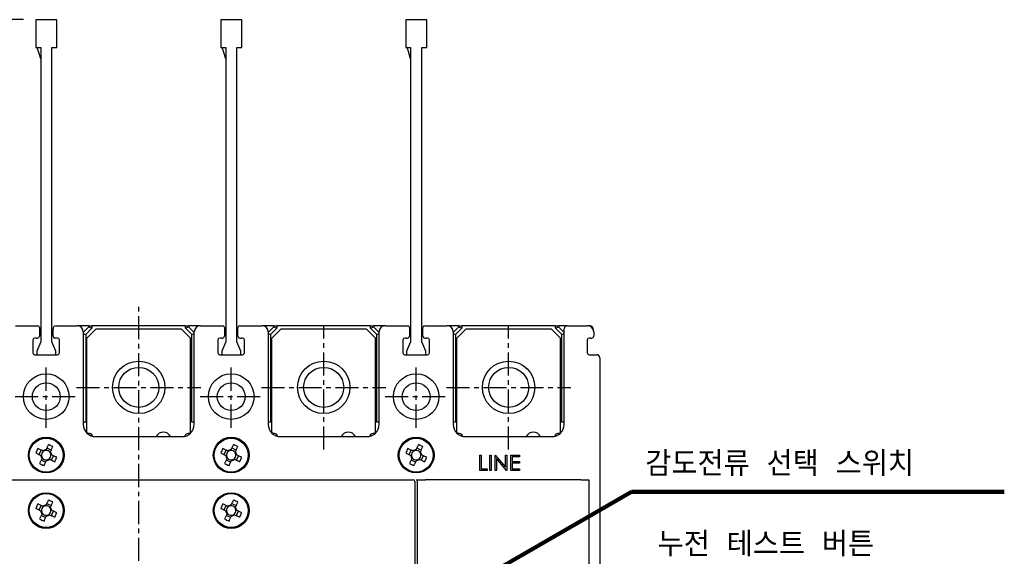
# Model space of a CAD drawing. Extents: x 2148 to 4002, y -907 to 1742.
# Tile 15 of 18: x 3023 to 3182, y 1525 to 1612. Entities that reach past the tile are written whole.
import ezdxf

# ---------------------------------------------------------------- set-up
doc = ezdxf.new("R2010")
doc.units = 0
doc.header["$LTSCALE"] = 3
doc.header["$MEASUREMENT"] = 0
doc.linetypes.add('CENTER', pattern=[2, 1.25, -0.25, 0.25, -0.25])
doc.layers.get('0').update_dxf_attribs({"linetype": 'CONTINUOUS'})
doc.layers.get('Defpoints').update_dxf_attribs({"linetype": 'CONTINUOUS'})
doc.layers.add('cen', color=1, linetype='CENTER')
doc.layers.add('di', color=3, linetype='CONTINUOUS')
doc.styles.add('KIM', font='ROMANS.shx', dxfattribs={"height": 5, "bigfont": 'GSG1.shx'})
doc.styles.get("Standard").update_dxf_attribs({"font": 'romans.shx', "height": 4, "bigfont": 'ghs.shx'})
doc.dimstyles.get("Standard").update_dxf_attribs({"dimtxt": 0.18, "dimasz": 0.18, "dimexe": 0.18, "dimexo": 0.0625, "dimgap": 0.09, "dimtad": 0, "dimtih": 1, "dimtoh": 1, "dimdec": 4, "dimzin": 0, "dimdsep": 46, "dimtxsty": 'Standard', "dimcen": 0.09, "dimadec": 0, "dimazin": 0, "dimtfac": 1, "dimtdec": 4, "dimtofl": 0, "dimtmove": 0, "dimatfit": 3, "dimfxl": 0, "dimtolj": 1, "dimtzin": 0, "dimarcsym": 0})
doc.dimstyles.new('STANDARD$0', dxfattribs={"dimtxt": 5, "dimasz": 5, "dimexe": 1, "dimexo": 2, "dimgap": 2, "dimtad": 1, "dimdec": 4, "dimzin": 12, "dimdsep": 46, "dimtxsty": 'KIM', "dimcen": -1, "dimdle": 0.1, "dimadec": 0, "dimazin": 0, "dimtfac": 1, "dimtdec": 4, "dimtmove": 0, "dimatfit": 3, "dimfxl": 0, "dimtolj": 1, "dimtzin": 0, "dimarcsym": 0})

# ---------------------------------------------------------------- blocks, each defined once
blk = doc.blocks.new('M3')
at = {"color": 4}
for p, q in [((1258.33, 221.58), (1258.67, 222.3)), ((1259.05, 222.12), (1258.95, 222.17)), ((1259.45, 222.35), (1259.41, 222.25)), ((1259.59, 222.64), (1260.31, 222.3)), ((1260.13, 221.92), (1260.17, 222.02)), ((1258.62, 221.45), (1258.72, 221.4)), ((1259.39, 220.33), (1258.67, 220.67)), ((1258.85, 221.05), (1258.8, 220.95)), ((1259.52, 220.62), (1259.57, 220.72)), ((1259.92, 220.85), (1260.02, 220.8)), ((1260.35, 221.52), (1260.25, 221.56)), ((1260.64, 221.38), (1260.3, 220.67))]:
    blk.add_line(p, q, dxfattribs=at)
at = {"color": 4, "flags": 128}
for points in [[(1258.95, 222.17), (1258.85, 222.22), (1258.74, 222.27), (1258.64, 222.32), (1258.54, 222.36), (1258.43, 222.41), (1258.33, 222.46), (1258.22, 222.51), (1258.12, 222.56)], [(1259.84, 223.18), (1259.79, 223.08), (1259.75, 222.98), (1259.7, 222.87), (1259.65, 222.77), (1259.6, 222.67), (1259.55, 222.56), (1259.5, 222.46), (1259.45, 222.35)], [(1260.17, 222.02), (1260.22, 222.12), (1260.27, 222.23), (1260.32, 222.33), (1260.37, 222.43), (1260.42, 222.54), (1260.46, 222.64), (1260.51, 222.75), (1260.56, 222.85)], [(1257.79, 221.84), (1257.89, 221.79), (1257.99, 221.74), (1258.1, 221.69), (1258.2, 221.65), (1258.31, 221.6), (1258.41, 221.55), (1258.52, 221.5), (1258.62, 221.45)], [(1258.8, 220.95), (1258.75, 220.85), (1258.7, 220.74), (1258.66, 220.64), (1258.61, 220.53), (1258.56, 220.43), (1258.51, 220.32), (1258.46, 220.22), (1258.41, 220.12)], [(1259.13, 219.78), (1259.18, 219.89), (1259.23, 219.99), (1259.28, 220.09), (1259.32, 220.2), (1259.37, 220.3), (1259.42, 220.41), (1259.47, 220.51), (1259.52, 220.62)], [(1260.02, 220.8), (1260.12, 220.75), (1260.23, 220.7), (1260.33, 220.65), (1260.44, 220.6), (1260.54, 220.55), (1260.65, 220.51), (1260.75, 220.46), (1260.85, 220.41)], [(1261.19, 221.13), (1261.08, 221.18), (1260.98, 221.22), (1260.88, 221.27), (1260.77, 221.32), (1260.67, 221.37), (1260.56, 221.42), (1260.46, 221.47), (1260.35, 221.52)]]:
    blk.add_lwpolyline(points, dxfattribs=at)
at = {"color": 4}
blk.add_circle((1259.49, 221.48), 2.75, dxfattribs=at)
for centre, radius, start, end in [((1271.82, 215.73), 15.31, 153.5189, 156.4838), ((1259.49, 221.48), 0.771, 124.1053, 185.8975), ((1259.49, 221.48), 0.867, 92.1643, 127.8385), ((1259.49, 221.48), 0.771, 95.8975, 124.1053), ((1259.49, 221.48), 0.771, 34.1053, 95.8975), ((1253.74, 209.15), 15.31, 63.5189, 66.4838), ((1259.49, 221.48), 0.867, 2.1643, 37.8385), ((1259.49, 221.48), 0.867, 182.1643, 217.8385), ((1259.49, 221.48), 0.771, 185.8975, 214.1053), ((1259.49, 221.48), 0.771, 214.1053, 275.8975), ((1259.49, 221.48), 0.867, 272.1643, 307.8385), ((1259.49, 221.48), 0.771, 275.8975, 304.1053), ((1259.49, 221.48), 0.771, 304.1053, 5.8975), ((1259.49, 221.48), 0.771, 5.8975, 34.1053), ((1247.15, 227.24), 15.31, 333.5189, 336.4838), ((1265.24, 233.82), 15.31, 243.519, 246.4838)]:
    blk.add_arc(centre, radius, start, end, dxfattribs=at)
blk = doc.blocks.new('12323')
for p, q in [((3740.7, 1408.13), (3738.5, 1408.13)), ((3738.5, 1408.13), (3738.5, 1404.73)), ((3743, 1408.13), (3738.5, 1408.13)), ((3743, 1407.33), (3743, 1408.13)), ((3790.8, 1407.33), (3743, 1407.33)), ((3792.3, 1407.98), (3790.8, 1407.33)), ((3792.9, 1407.98), (3792.3, 1407.98)), ((3792.9, 1404.88), (3792.9, 1407.98)), ((3743, 1405.53), (3790.8, 1405.53)), ((3743, 1405.53), (3790.8, 1405.53)), ((3743, 1404.73), (3743, 1405.53)), ((3744.85, 1405.53), (3743.65, 1405.18)), ((3790.8, 1405.53), (3792.3, 1404.88)), ((3738.5, 1404.73), (3740.7, 1404.73)), ((3738.5, 1404.73), (3743, 1404.73)), ((3743.65, 1405.18), (3743, 1404.98)), ((3792.3, 1404.88), (3792.9, 1404.88))]:
    blk.add_line(p, q)
blk = doc.blocks.new('*D181')
at = {"layer": 'Defpoints', "color": 0}
for p in [(3025.21, 1611.83), (2943.92, 1562.13), (2999.11, 1562.13)]:
    blk.add_point(p, dxfattribs=at)
at = {"layer": 'di'}
for p, q in [((3023.21, 1611.83), (2941.92, 1611.83)), ((2943.92, 1609.03), (2943.92, 1564.93)), ((2997.11, 1562.13), (2941.92, 1562.13))]:
    blk.add_line(p, q, dxfattribs=at)
for points in [[(2943.45, 1609.03), (2944.38, 1609.03), (2943.92, 1611.83)], [(2943.45, 1564.93), (2944.38, 1564.93), (2943.92, 1562.13)]]:
    blk.add_solid(points, dxfattribs=at)
at = {"layer": 'di', "insert": (2939.92, 1586.49), "char_height": 4, "attachment_point": 5, "rotation": 90}
blk.add_mtext('\\A1;48', dxfattribs=at)

msp = doc.modelspace()

# ---------------------------------------------------------------- linework, layer by layer
for p, q in [((3021.911, 1562.125), (3025.511, 1562.125)), ((3028.511, 1562.125), (3031.911, 1562.125)), ((3033.811, 1562.125), (3031.911, 1562.125)), ((3032.911, 1561.032), (3033.811, 1561.932)), ((3033.811, 1561.932), (3033.811, 1562.125)), ((3033.811, 1562.125), (3034.311, 1562.125)), ((3033.811, 1561.932), (3034.311, 1561.725)), ((3034.311, 1562.125), (3034.311, 1561.725)), ((3049.511, 1562.125), (3034.311, 1562.125)), ((3049.511, 1561.725), (3049.511, 1562.125)), ((3049.511, 1562.125), (3050.011, 1562.125)), ((3049.511, 1561.725), (3050.011, 1561.932)), ((3050.011, 1562.125), (3050.011, 1561.932)), ((3051.911, 1562.125), (3050.011, 1562.125)), ((3050.011, 1561.932), (3050.911, 1561.032)), ((3051.911, 1562.125), (3055.511, 1562.125)), ((3058.311, 1562.125), (3061.911, 1562.125)), ((3063.811, 1562.125), (3061.911, 1562.125)), ((3062.911, 1561.032), (3063.811, 1561.932)), ((3063.811, 1561.932), (3063.811, 1562.125)), ((3063.811, 1562.125), (3064.311, 1562.125)), ((3063.811, 1561.932), (3064.311, 1561.725)), ((3064.311, 1562.125), (3064.311, 1561.725)), ((3079.511, 1562.125), (3064.311, 1562.125)), ((3079.511, 1561.725), (3079.511, 1562.125)), ((3079.511, 1562.125), (3080.011, 1562.125)), ((3079.511, 1561.725), (3080.011, 1561.932)), ((3080.011, 1562.125), (3080.011, 1561.932)), ((3081.911, 1562.125), (3080.011, 1562.125)), ((3080.011, 1561.932), (3080.911, 1561.032)), ((3081.911, 1562.125), (3085.511, 1562.125)), ((3088.311, 1562.125), (3091.911, 1562.125)), ((3093.811, 1562.125), (3091.911, 1562.125)), ((3092.911, 1561.032), (3093.811, 1561.932)), ((3093.811, 1561.932), (3093.811, 1562.125)), ((3093.811, 1562.125), (3094.311, 1562.125)), ((3093.811, 1561.932), (3094.311, 1561.725)), ((3094.311, 1562.125), (3094.311, 1561.725)), ((3109.511, 1562.125), (3094.311, 1562.125)), ((3109.511, 1561.725), (3109.511, 1562.125)), ((3109.511, 1562.125), (3110.011, 1562.125)), ((3109.511, 1561.725), (3110.011, 1561.932)), ((3110.011, 1562.125), (3110.011, 1561.932)), ((3111.411, 1562.125), (3110.011, 1562.125)), ((3110.011, 1561.932), (3110.911, 1561.032)), ((3111.411, 1562.125), (3114.711, 1562.125)), ((3115.111, 1562.125), (3114.711, 1562.125)), ((3025.811, 1561.825), (3025.811, 1560.425)), ((3028.011, 1560.425), (3028.011, 1561.625)), ((3032.911, 1561.125), (3032.911, 1546.125)), ((3032.911, 1560.891), (3033.311, 1560.725)), ((3034.311, 1561.725), (3033.311, 1560.725)), ((3033.311, 1560.725), (3033.311, 1546.494)), ((3035.011, 1561.625), (3033.511, 1560.125)), ((3035.011, 1561.625), (3048.811, 1561.625)), ((3050.311, 1560.125), (3048.811, 1561.625)), ((3050.511, 1560.725), (3049.511, 1561.725)), ((3050.511, 1560.725), (3050.911, 1560.891)), ((3050.511, 1546.494), (3050.511, 1560.725)), ((3050.911, 1546.125), (3050.911, 1561.125)), ((3055.811, 1561.825), (3055.811, 1560.425)), ((3058.011, 1560.425), (3058.011, 1561.825)), ((3062.911, 1561.125), (3062.911, 1546.125)), ((3062.911, 1560.891), (3063.311, 1560.725)), ((3064.311, 1561.725), (3063.311, 1560.725)), ((3063.311, 1560.725), (3063.311, 1546.494)), ((3065.011, 1561.625), (3063.511, 1560.125)), ((3065.011, 1561.625), (3078.811, 1561.625)), ((3080.311, 1560.125), (3078.811, 1561.625)), ((3080.511, 1560.725), (3079.511, 1561.725)), ((3080.511, 1560.725), (3080.911, 1560.891)), ((3080.511, 1546.494), (3080.511, 1560.725)), ((3080.911, 1546.125), (3080.911, 1561.125)), ((3085.811, 1561.825), (3085.811, 1560.425)), ((3088.011, 1560.425), (3088.011, 1561.825)), ((3092.911, 1561.125), (3092.911, 1546.125)), ((3092.911, 1560.891), (3093.311, 1560.725)), ((3094.311, 1561.725), (3093.311, 1560.725)), ((3093.311, 1560.725), (3093.311, 1546.494)), ((3095.011, 1561.625), (3093.511, 1560.125)), ((3095.011, 1561.625), (3108.811, 1561.625)), ((3110.311, 1560.125), (3108.811, 1561.625)), ((3110.511, 1560.725), (3109.511, 1561.725)), ((3110.511, 1560.725), (3110.911, 1560.891)), ((3110.511, 1546.494), (3110.511, 1560.725)), ((3110.911, 1546.125), (3110.911, 1561.625)), ((3115.611, 1561.625), (3115.611, 1561.561)), ((3115.711, 1561.125), (3115.711, 1560.425)), ((3024.761, 1559.825), (3024.761, 1557.725)), ((3025.311, 1560.125), (3025.061, 1560.125)), ((3025.311, 1560.125), (3025.511, 1560.125)), ((3028.761, 1560.125), (3028.311, 1560.125)), ((3029.061, 1557.725), (3029.061, 1559.825)), ((3033.511, 1544.825), (3033.511, 1560.125)), ((3050.311, 1544.825), (3050.311, 1560.125)), ((3054.761, 1559.825), (3054.761, 1557.725)), ((3055.311, 1560.125), (3055.061, 1560.125)), ((3055.311, 1560.125), (3055.511, 1560.125)), ((3058.311, 1560.125), (3058.511, 1560.125)), ((3058.761, 1560.125), (3058.511, 1560.125)), ((3059.061, 1557.725), (3059.061, 1559.825)), ((3063.511, 1544.825), (3063.511, 1560.125)), ((3080.311, 1544.825), (3080.311, 1560.125)), ((3084.761, 1559.825), (3084.761, 1557.725)), ((3085.311, 1560.125), (3085.061, 1560.125)), ((3085.311, 1560.125), (3085.511, 1560.125)), ((3088.311, 1560.125), (3088.511, 1560.125)), ((3088.761, 1560.125), (3088.511, 1560.125)), ((3089.061, 1557.725), (3089.061, 1559.825)), ((3093.511, 1544.825), (3093.511, 1560.125)), ((3110.311, 1544.825), (3110.311, 1560.125)), ((3114.661, 1559.825), (3114.661, 1557.725)), ((3115.211, 1560.125), (3114.961, 1560.125)), ((3115.211, 1560.125), (3115.411, 1560.125)), ((3025.061, 1557.425), (3028.761, 1557.425)), ((3055.061, 1557.425), (3058.761, 1557.425)), ((3085.061, 1557.425), (3088.761, 1557.425)), ((3114.961, 1557.425), (3116.211, 1557.425)), ((3116.711, 1556.925), (3116.711, 1498.125)), ((3033.311, 1546.494), (3032.911, 1546.494)), ((3050.911, 1546.494), (3050.511, 1546.494)), ((3063.311, 1546.494), (3062.911, 1546.494)), ((3080.911, 1546.494), (3080.511, 1546.494)), ((3093.311, 1546.494), (3092.911, 1546.494)), ((3110.911, 1546.494), (3110.511, 1546.494)), ((3033.911, 1544.625), (3033.711, 1544.625)), ((3050.111, 1544.625), (3049.911, 1544.625)), ((3063.911, 1544.625), (3063.711, 1544.625)), ((3080.111, 1544.625), (3079.911, 1544.625)), ((3093.911, 1544.625), (3093.711, 1544.625)), ((3110.111, 1544.625), (3109.911, 1544.625)), ((3034.911, 1544.125), (3048.911, 1544.125)), ((3064.911, 1544.125), (3078.911, 1544.125)), ((3094.911, 1544.125), (3108.911, 1544.125)), ((3097.232, 1538.625), (3097.232, 1541.125)), ((3097.232, 1541.125), (3097.456, 1541.125)), ((3097.456, 1541.125), (3097.456, 1538.881)), ((3098.834, 1538.625), (3098.834, 1541.125)), ((3098.834, 1541.125), (3099.059, 1541.125)), ((3099.059, 1541.125), (3099.059, 1538.625)), ((3099.7, 1538.625), (3099.7, 1541.125)), ((3099.7, 1541.125), (3099.747, 1541.125)), ((3099.747, 1541.125), (3101.398, 1539.157)), ((3101.398, 1539.157), (3101.398, 1541.125)), ((3101.398, 1541.125), (3101.623, 1541.125)), ((3101.623, 1541.125), (3101.623, 1538.625)), ((3102.264, 1541.125), (3103.674, 1541.125)), ((3102.264, 1538.625), (3102.264, 1541.125)), ((3103.674, 1541.125), (3103.674, 1540.869)), ((3099.924, 1540.588), (3099.924, 1538.625)), ((3101.572, 1538.625), (3099.924, 1540.588)), ((3103.674, 1540.869), (3102.488, 1540.869)), ((3102.488, 1540.869), (3102.488, 1540.099)), ((3102.488, 1540.099), (3103.674, 1540.099)), ((3103.674, 1539.843), (3102.488, 1539.843)), ((3102.488, 1539.843), (3102.488, 1538.881)), ((3103.674, 1540.099), (3103.674, 1539.843)), ((3098.418, 1538.625), (3097.232, 1538.625)), ((3097.456, 1538.881), (3098.418, 1538.881)), ((3098.418, 1538.881), (3098.418, 1538.625)), ((3099.059, 1538.625), (3098.834, 1538.625)), ((3099.924, 1538.625), (3099.7, 1538.625)), ((3101.623, 1538.625), (3101.572, 1538.625)), ((3103.674, 1538.625), (3102.264, 1538.625)), ((3102.488, 1538.881), (3103.674, 1538.881)), ((3103.674, 1538.881), (3103.674, 1538.625)), ((2998.411, 1537.125), (3085.411, 1537.125)), ((3085.411, 1537.125), (3086.411, 1537.125)), ((3086.711, 1536.825), (3086.711, 1432.425)), ((3086.911, 1537.125), (3087.111, 1537.125)), ((3087.111, 1537.125), (3088.411, 1537.125)), ((3087.111, 1510.04), (3087.111, 1537.125)), ((3113.611, 1537.125), (3088.411, 1537.125)), ((3113.611, 1537.125), (3114.911, 1537.125)), ((3114.911, 1537.125), (3114.911, 1510.04))]:
    msp.add_line(p, q)
for centre, radius in [((3041.911, 1552.125), 4.25), ((3071.911, 1552.125), 4.25), ((3101.911, 1552.125), 4.25), ((3026.911, 1550.625), 3.7), ((3041.911, 1552.125), 3.25), ((3056.911, 1550.625), 3.7), ((3071.911, 1552.125), 3.25), ((3086.911, 1550.625), 3.7), ((3101.911, 1552.125), 3.25), ((3026.911, 1550.625), 2.25), ((3056.911, 1550.625), 2.25), ((3086.911, 1550.625), 2.25), ((3026.911, 1541.125), 2.9), ((3056.911, 1541.125), 2.9), ((3086.911, 1541.125), 2.9), ((3026.911, 1532.125), 2.9), ((3056.911, 1532.125), 2.9)]:
    msp.add_circle(centre, radius)
for centre, radius, start, end in [((3025.511, 1561.825), 0.3, 0, 90), ((3028.511, 1561.625), 0.5, 90, 180), ((3031.911, 1561.125), 1, 0, 90), ((3051.911, 1561.125), 1, 90, 180), ((3055.511, 1561.825), 0.3, 0, 90), ((3058.311, 1561.825), 0.3, 90, 180), ((3061.911, 1561.125), 1, 0, 90), ((3081.911, 1561.125), 1, 90, 180), ((3085.511, 1561.825), 0.3, 0, 90), ((3088.311, 1561.825), 0.3, 90, 180), ((3091.911, 1561.125), 1, 0, 90), ((3111.411, 1561.625), 0.5, 90, 180), ((3114.711, 1561.125), 1, 0, 90), ((3115.111, 1561.625), 0.5, 0, 90), ((3025.511, 1560.425), 0.3, 270, 0), ((3028.311, 1560.425), 0.3, 180, 270), ((3055.511, 1560.425), 0.3, 270, 0), ((3058.311, 1560.425), 0.3, 180, 270), ((3085.511, 1560.425), 0.3, 270, 0), ((3088.311, 1560.425), 0.3, 180, 270), ((3115.411, 1560.425), 0.3, 270, 0), ((3025.061, 1559.825), 0.3, 90, 180), ((3028.761, 1559.825), 0.3, 0, 90), ((3055.061, 1559.825), 0.3, 90, 180), ((3058.761, 1559.825), 0.3, 0, 90), ((3085.061, 1559.825), 0.3, 90, 180), ((3088.761, 1559.825), 0.3, 0, 90), ((3114.961, 1559.825), 0.3, 90, 180), ((3025.061, 1557.725), 0.3, 180, 270), ((3028.761, 1557.725), 0.3, 270, 0), ((3055.061, 1557.725), 0.3, 180, 270), ((3058.761, 1557.725), 0.3, 270, 0), ((3085.061, 1557.725), 0.3, 180, 270), ((3088.761, 1557.725), 0.3, 270, 0), ((3114.961, 1557.725), 0.3, 180, 270), ((3116.211, 1556.925), 0.5, 0, 90), ((3034.911, 1546.125), 2, 180, 270), ((3048.911, 1546.125), 2, 270, 0), ((3064.911, 1546.125), 2, 180, 270), ((3078.911, 1546.125), 2, 270, 0), ((3094.911, 1546.125), 2, 180, 270), ((3108.911, 1546.125), 2, 270, 0), ((3033.711, 1544.825), 0.2, 180, 270), ((3033.911, 1544.125), 0.5, 7.42279, 90), ((3045.911, 1543.625), 1.25, 23.57818, 156.42182), ((3049.911, 1544.125), 0.5, 90, 172.57721), ((3050.111, 1544.825), 0.2, 270, 0), ((3063.711, 1544.825), 0.2, 180, 270), ((3063.911, 1544.125), 0.5, 7.42279, 90), ((3075.911, 1543.625), 1.25, 23.57818, 156.42182), ((3079.911, 1544.125), 0.5, 90, 172.57721), ((3080.111, 1544.825), 0.2, 270, 0), ((3093.711, 1544.825), 0.2, 180, 270), ((3093.911, 1544.125), 0.5, 7.42279, 90), ((3105.911, 1543.625), 1.25, 23.57818, 156.42182), ((3109.911, 1544.125), 0.5, 90, 172.57721), ((3110.111, 1544.825), 0.2, 270, 0), ((3086.411, 1536.825), 0.3, 0, 90)]:
    msp.add_arc(centre, radius, start, end)
at = {"layer": 'cen'}
for p, q in [((3041.911, 1403.937), (3041.911, 1565.314)), ((3071.911, 1542.037), (3071.911, 1562.213)), ((3101.911, 1542.037), (3101.911, 1562.213)), ((3026.911, 1545.581), (3026.911, 1555.669)), ((3056.911, 1545.581), (3056.911, 1555.669)), ((3086.911, 1545.581), (3086.911, 1555.669)), ((3031.823, 1552.125), (3051.999, 1552.125)), ((3061.823, 1552.125), (3081.999, 1552.125)), ((3091.823, 1552.125), (3111.999, 1552.125)), ((3021.867, 1550.625), (3031.955, 1550.625)), ((3051.867, 1550.625), (3061.955, 1550.625)), ((3081.867, 1550.625), (3091.955, 1550.625))]:
    msp.add_line(p, q, dxfattribs=at)

# ---------------------------------------------------------------- block references
at = {"rotation": 270}
for p in [(2805.428, 2800.612), (2835.428, 2800.612), (2865.428, 2800.612), (2805.428, 2791.612), (2835.428, 2791.612)]:
    msp.add_blockref('M3', p, dxfattribs=at)
at = {"layer": 'di', "rotation": 270}
for p in [(1620.486, 5350.324), (1650.486, 5350.324), (1680.486, 5350.324)]:
    msp.add_blockref('12323', p, dxfattribs=at)

# ---------------------------------------------------------------- texts
at = {"layer": 'di', "char_height": 4, "attachment_point": 7}
for s, insert in [('감도전류 선택 스위치', (3124.081, 1537.743)), ('누전 테스트 버튼', (3126.069, 1524.661))]:
    msp.add_mtext(s, dxfattribs=dict(at, insert=insert))

# ---------------------------------------------------------------- dimensions: what is measured, and where the dimension line sits
at = {"layer": 'di'}
dim = msp.add_linear_dim(base=(2943.918, 1562.125), p1=(3025.211, 1611.825), p2=(2999.111, 1562.125), angle=90, text='48', dimstyle='STANDARD$0', override={"dimtxt": 3, "dimasz": 2.8, "dimexe": 2, "dimdec": 2, "dimzin": 8, "dimtxsty": 'Standard', "dimcen": 0, "dimclrd": 256, "dimclre": 256, "dimclrt": 256, "dimadec": 2, "dimazin": 2, "dimtfac": 0.6, "dimtdec": 2, "dimtzin": 8, "dimlwd": 65535, "dimlwe": 65535, "dimarcsym": 1}, dxfattribs=at)
dim.commit()
dim.dimension.update_dxf_attribs({"geometry": '*D181', "text_midpoint": (2943.918, 1586.491), "dimtype": 160})

# ---------------------------------------------------------------- leaders
at = {"layer": 'di', "annotation_type": 0, "has_hookline": 1, "hookline_direction": 0, "text_width": 55.289}
msp.add_leader([(3068.217, 1504.202), (3121.815, 1535.176), (3125.015, 1535.176)], dimstyle='Standard', override={"dimtxt": 4, "dimasz": 3.2, "dimexe": 2, "dimexo": 2, "dimgap": 2, "dimtad": 1, "dimtih": 0, "dimtoh": 0, "dimdec": 2, "dimzin": 8, "dimcen": 0, "dimclrd": 256, "dimclre": 256, "dimclrt": 256, "dimadec": 2, "dimazin": 2, "dimtfac": 0.6, "dimtdec": 2, "dimtofl": 1, "dimtzin": 8, "dimlwd": 65535, "dimlwe": 65535, "dimarcsym": 1}, dxfattribs=at)

doc.saveas('drawing.dxf')
